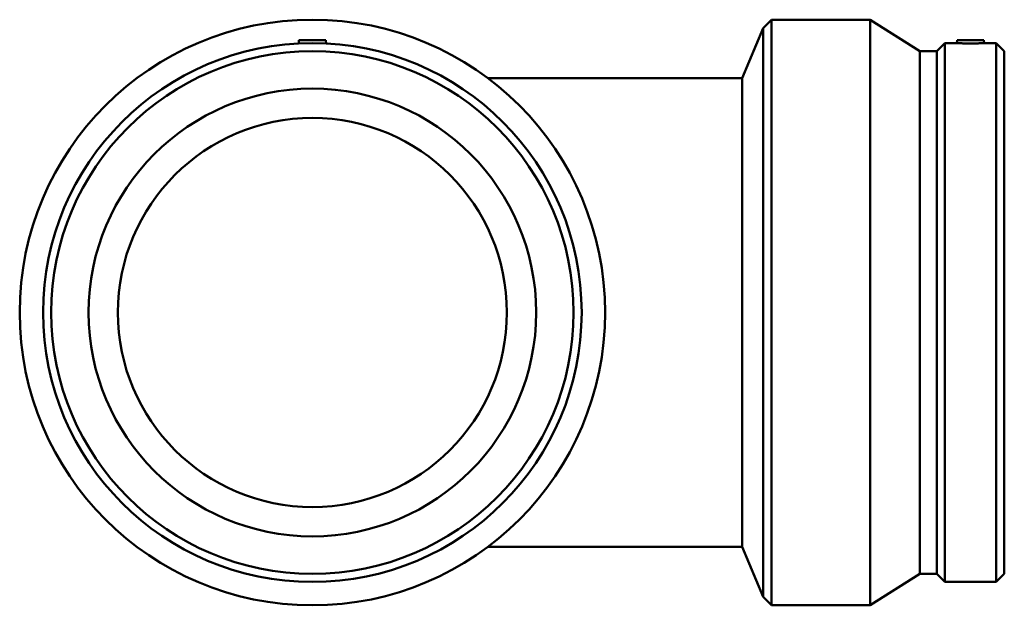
# Model space of a CAD drawing. Header units: millimetres. Extents: x -822 to 1489, y -997 to 1264.
# Tile 1 of 6: x -822 to -272, y 103 to 430. Entities that reach past the tile are written whole.
import ezdxf

# ---------------------------------------------------------------- set-up
doc = ezdxf.new("R2010")
doc.units = ezdxf.units.MM
doc.layers.add('Visible (ANSI)', color=7, linetype='Continuous', lineweight=50)

msp = doc.modelspace()

# ---------------------------------------------------------------- linework, layer by layer
at = {"layer": 'Visible (ANSI)'}
for p, q in [((-406.477, 425.544), (-401.688, 430.333)), ((-401.688, 430.333), (-401.688, 103.333)), ((-346.538, 430.333), (-401.688, 430.333)), ((-346.538, 430.333), (-346.538, 103.333)), ((-318.813, 412.74), (-346.538, 430.333)), ((-418.038, 397.633), (-406.477, 425.544)), ((-406.477, 425.544), (-406.477, 108.122)), ((-665.688, 418.833), (-665.844, 417.058)), ((-665.688, 418.833), (-650.688, 418.833)), ((-650.688, 418.833), (-650.533, 417.058)), ((-298.038, 418.833), (-298.177, 417.253)), ((-298.038, 418.833), (-283.038, 418.833)), ((-283.038, 418.833), (-282.9, 417.253)), ((-318.813, 412.74), (-318.813, 120.926)), ((-309.388, 412.74), (-318.813, 412.74)), ((-309.388, 412.74), (-304.876, 417.253)), ((-309.388, 412.74), (-309.388, 120.926)), ((-304.876, 417.253), (-304.876, 116.413)), ((-298.177, 417.253), (-304.876, 417.253)), ((-276.201, 417.253), (-282.9, 417.253)), ((-276.201, 417.253), (-276.201, 116.413)), ((-271.688, 412.74), (-276.201, 417.253)), ((-271.688, 412.74), (-271.688, 120.926)), ((-418.038, 397.633), (-560.088, 397.633)), ((-418.038, 136.033), (-418.038, 397.633)), ((-560.088, 136.033), (-418.038, 136.033)), ((-418.038, 136.033), (-406.477, 108.122)), ((-318.813, 120.926), (-346.538, 103.333)), ((-309.388, 120.926), (-318.813, 120.926)), ((-309.388, 120.926), (-304.876, 116.413)), ((-276.201, 116.413), (-304.876, 116.413)), ((-271.688, 120.926), (-276.201, 116.413)), ((-406.477, 108.122), (-401.688, 103.333)), ((-346.538, 103.333), (-401.688, 103.333))]:
    msp.add_line(p, q, dxfattribs=at)
for radius in [163.5, 150.42, 145.907, 125, 108.65]:
    msp.add_circle((-658.188, 266.833), radius, dxfattribs=at)
for points, knots in [([(-290.538, 417.058), (-291.499, 417.058), (-292.523, 417.068), (-294.406, 417.105), (-295.265, 417.131), (-296.62, 417.18), (-297.207, 417.206), (-297.985, 417.243), (-298.177, 417.253), (-298.177, 417.253)], [0, 0, 0, 0, 0.2881701, 0.2881701, 0.5763402, 0.5763402, 0.8643636, 0.8643636, 1.1523869, 1.1523869, 1.1523869, 1.1523869]), ([(-282.9, 417.253), (-282.9, 417.253), (-283.091, 417.243), (-283.869, 417.206), (-284.456, 417.18), (-285.811, 417.131), (-286.67, 417.105), (-288.554, 417.068), (-289.578, 417.058), (-290.538, 417.058)], [3.4571608, 3.4571608, 3.4571608, 3.4571608, 3.7451842, 3.7451842, 4.0332076, 4.0332076, 4.3213777, 4.3213777, 4.6095478, 4.6095478, 4.6095478, 4.6095478])]:
    msp.add_open_spline(points, degree=3, knots=knots, dxfattribs=at)

doc.saveas('drawing.dxf')
